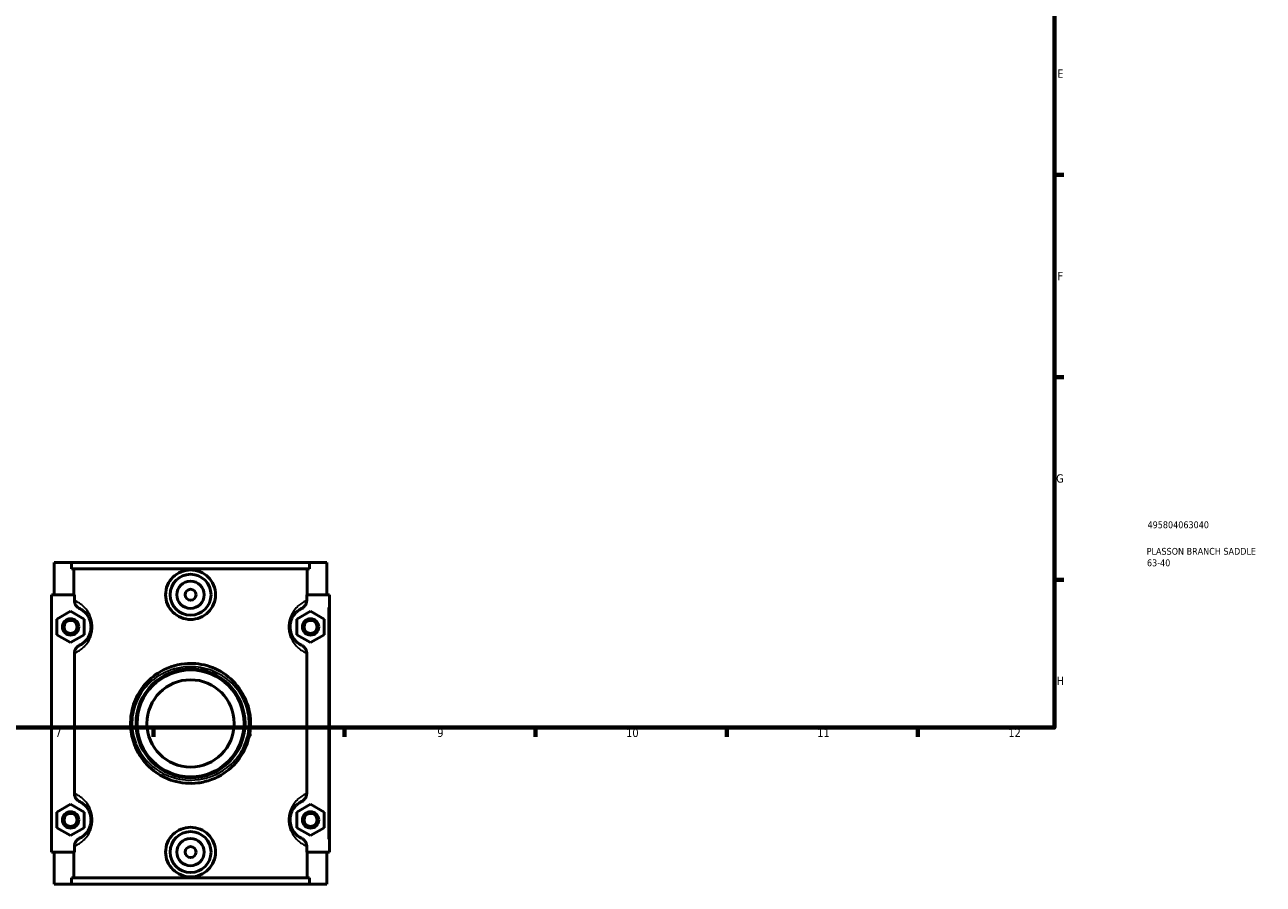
# Model space of a CAD drawing. Header units: millimetres. Extents: x 0 to 1084, y -37 to 1066.
# Tile 2 of 5: x 443 to 898, y -37 to 278. Entities that reach past the tile are written whole.
import ezdxf

# ---------------------------------------------------------------- set-up
doc = ezdxf.new("R2010")
doc.units = ezdxf.units.MM
for name, color, linetype, lineweight in [('Border (ANSI)', 7, 'Continuous', 70), ('Title (ISO)', 7, 'Continuous', 50), ('Visible (ANSI)', 7, 'Continuous', 50), ('Visible Narrow (ANSI)', 7, 'Continuous', 35)]:
    doc.layers.add(name, color=color, linetype=linetype, lineweight=lineweight)
doc.styles.add('Note Text (ANSI)', font='tahoma.ttf')
doc.styles.add('Note Text (ISO)', font='tahoma.ttf')

# ---------------------------------------------------------------- blocks, each defined once
blk = doc.blocks.new('Borders Default Border')
at = {"layer": 'Border (ANSI)'}
for p, q in [((821, 222.75), (824.45, 222.75)), ((821, 148.5), (824.45, 148.5)), ((821, 74.25), (824.45, 74.25)), ((490.58, 20), (490.58, 16.55)), ((560.67, 20), (560.67, 16.55)), ((630.75, 20), (630.75, 16.55)), ((700.83, 20), (700.83, 16.55)), ((770.92, 20), (770.92, 16.55))]:
    blk.add_line(p, q, dxfattribs=at)
at = {"layer": 'Border (ANSI)', "flags": 128}
blk.add_lwpolyline([(20, 20), (20, 574), (821, 574), (821, 20), (20, 20)], dxfattribs=at)
at = {"layer": 'Border (ANSI)', "attachment_point": 7, "style": 'Note Text (ANSI)'}
for s, insert, char_height in [('E', (822.05, 258.35), 3.05), ('F', (822.14, 184.1), 3.05), ('G', (821.66, 109.79), 3.05), ('H', (821.81, 35.6), 3.05), ('7', (454.6, 16.55), 3.05), ('8', (524.63, 16.48), 3.05), ('9', (594.7, 16.49), 3.05), ('10', (663.96, 16.49), 3.048), ('11', (734.04, 16.55), 3.048), ('12', (804.13, 16.55), 3.048)]:
    blk.add_mtext(s, dxfattribs=dict(at, insert=insert, char_height=char_height))
blk = doc.blocks.new('Title Blocks ISO')
at = {"layer": 'Title (ISO)', "color": 232, "true_color": 0xca0064, "style": 'Note Text (ISO)'}
for tag, p in [('PART_NUMBER_001', (34.16, 73.13)), ('DESCRIPTION_001', (33.84, 63.4)), ('DESCRIPTION_002', (33.95, 59.18))]:
    blk.add_attdef(tag, p, '', height=2.5, dxfattribs=at)

msp = doc.modelspace()

# ---------------------------------------------------------------- linework, layer by layer
at = {"layer": 'Visible (ANSI)'}
for p, q in [((454.232, 80.529), (454.232, 68.729)), ((454.232, 80.529), (460.567, 80.529)), ((460.567, 80.529), (547.898, 80.529)), ((460.567, 78.169), (460.567, 80.529)), ((547.898, 78.169), (460.567, 78.169)), ((461.451, 68.729), (461.451, 78.169)), ((547.014, 68.729), (547.014, 78.169)), ((547.898, 80.529), (547.898, 78.169)), ((547.898, 80.529), (554.232, 80.529)), ((554.232, 80.529), (554.232, 68.729)), ((461.647, 68.729), (453.232, 68.729)), ((453.232, 68.729), (453.232, -25.671)), ((461.647, 68.729), (461.647, 66.582)), ((546.817, 66.582), (546.817, 68.729)), ((546.817, 68.729), (554.732, 68.729)), ((554.732, 68.729), (555.232, 68.729)), ((555.232, -25.671), (555.232, 68.729)), ((455.232, 59.816), (460.232, 62.702)), ((455.232, 54.042), (455.232, 59.816)), ((460.232, 62.702), (465.232, 59.816)), ((465.232, 59.816), (465.232, 54.042)), ((548.232, 62.702), (543.232, 59.816)), ((543.232, 59.816), (543.232, 54.042)), ((553.232, 59.816), (548.232, 62.702)), ((553.232, 54.042), (553.232, 59.816)), ((460.232, 51.155), (455.232, 54.042)), ((465.232, 54.042), (460.232, 51.155)), ((543.232, 54.042), (548.232, 51.155)), ((548.232, 51.155), (553.232, 54.042)), ((461.647, 47.276), (461.647, -4.218)), ((546.817, -4.218), (546.817, 47.276)), ((455.232, -10.984), (460.232, -8.098)), ((460.232, -8.098), (465.232, -10.984)), ((548.232, -8.098), (543.232, -10.984)), ((553.232, -10.984), (548.232, -8.098)), ((455.232, -16.758), (455.232, -10.984)), ((465.232, -10.984), (465.232, -16.758)), ((543.232, -10.984), (543.232, -16.758)), ((553.232, -16.758), (553.232, -10.984)), ((460.232, -19.645), (455.232, -16.758)), ((465.232, -16.758), (460.232, -19.645)), ((543.232, -16.758), (548.232, -19.645)), ((548.232, -19.645), (553.232, -16.758)), ((453.232, -25.671), (461.647, -25.671)), ((454.232, -25.671), (454.232, -37.471)), ((461.451, -35.111), (461.451, -25.671)), ((461.647, -23.524), (461.647, -25.671)), ((546.817, -25.671), (546.817, -23.524)), ((554.732, -25.671), (546.817, -25.671)), ((547.014, -35.111), (547.014, -25.671)), ((554.232, -25.671), (554.232, -37.471)), ((555.232, -25.671), (554.732, -25.671)), ((547.898, -35.111), (460.567, -35.111)), ((460.567, -37.471), (460.567, -35.111)), ((547.898, -35.111), (547.898, -37.471)), ((460.567, -37.471), (454.232, -37.471)), ((460.567, -37.471), (547.898, -37.471)), ((554.232, -37.471), (547.898, -37.471))]:
    msp.add_line(p, q, dxfattribs=at)
for centre, radius in [((504.232, 68.729), 7.5), ((504.232, 68.729), 5), ((504.232, 68.729), 2), ((460.232, 56.929), 3), ((460.232, 56.929), 2.4), ((548.232, 56.929), 3), ((548.232, 56.929), 2.4), ((504.232, 21.529), 20), ((504.232, 21.529), 19.6), ((504.232, 21.529), 16), ((460.232, -13.871), 3), ((460.232, -13.871), 2.4), ((548.232, -13.871), 3), ((548.232, -13.871), 2.4), ((504.232, -25.671), 7.5), ((504.232, -25.671), 5), ((504.232, -25.671), 2)]:
    msp.add_circle(centre, radius, dxfattribs=at)
for points, knots in [([(513.393, 68.729), (513.393, 67.579), (513.158, 66.356), (512.215, 64.115), (511.505, 63.096), (509.878, 61.493), (508.851, 60.8), (506.602, 59.881), (505.38, 59.654), (503.085, 59.654), (501.863, 59.881), (499.613, 60.8), (498.587, 61.493), (496.959, 63.096), (496.25, 64.115), (495.306, 66.356), (495.072, 67.579), (495.072, 69.879), (495.306, 71.101), (496.25, 73.342), (496.959, 74.361), (498.587, 75.964), (499.613, 76.657), (501.863, 77.577), (503.085, 77.804), (505.38, 77.804), (506.602, 77.577), (508.851, 76.657), (509.878, 75.964), (511.505, 74.361), (512.215, 73.342), (513.158, 71.101), (513.393, 69.879), (513.393, 68.729)], [0, 0, 0, 0, 0.3449545, 0.3449545, 0.6899091, 0.6899091, 1.0340785, 1.0340785, 1.378248, 1.378248, 1.7224174, 1.7224174, 2.0665868, 2.0665868, 2.4115414, 2.4115414, 2.7564959, 2.7564959, 3.1014505, 3.1014505, 3.446405, 3.446405, 3.7905744, 3.7905744, 4.1347439, 4.1347439, 4.4789133, 4.4789133, 4.8230828, 4.8230828, 5.1680373, 5.1680373, 5.5129918, 5.5129918, 5.5129918, 5.5129918]), ([(461.647, 66.582), (461.647, 66.195), (461.72, 65.812), (461.998, 65.088), (462.203, 64.755), (462.751, 64.137), (463.104, 63.871), (463.499, 63.68)], [-0.36403286, -0.36403286, -0.36403286, -0.36403286, -0.24781104, -0.24781104, -0.13140146, -0.13140146, 0, 0, 0, 0]), ([(463.499, 63.68), (463.665, 63.6), (463.86, 63.498), (464.388, 63.182), (464.747, 62.94), (465.391, 62.383), (465.654, 62.127), (466.262, 61.42), (466.61, 60.933), (467.115, 59.94), (467.296, 59.5), (467.55, 58.623), (467.637, 58.199), (467.717, 57.487), (467.732, 57.208), (467.732, 56.929), (467.732, 56.65), (467.717, 56.371), (467.637, 55.659), (467.55, 55.235), (467.296, 54.357), (467.115, 53.918), (466.61, 52.924), (466.262, 52.437), (465.654, 51.731), (465.391, 51.475), (464.747, 50.917), (464.388, 50.675), (463.86, 50.359), (463.665, 50.258), (463.499, 50.177)], [0.4235181, 0.4235181, 0.4235181, 0.4235181, 0.7469061, 0.7469061, 1.1944972, 1.1944972, 1.4769428, 1.4769428, 1.8373122, 1.8373122, 2.0701523, 2.0701523, 2.2604225, 2.2604225, 2.3793414, 2.3793414, 2.3793414, 2.4982603, 2.4982603, 2.6885305, 2.6885305, 2.9213706, 2.9213706, 3.28174, 3.28174, 3.5641856, 3.5641856, 4.0117767, 4.0117767, 4.3351647, 4.3351647, 4.3351647, 4.3351647]), ([(544.966, 50.177), (544.8, 50.258), (544.605, 50.359), (544.076, 50.675), (543.717, 50.917), (543.074, 51.475), (542.81, 51.731), (542.203, 52.437), (541.855, 52.924), (541.349, 53.918), (541.169, 54.357), (540.915, 55.235), (540.828, 55.659), (540.748, 56.371), (540.732, 56.65), (540.732, 56.929), (540.732, 57.208), (540.748, 57.487), (540.828, 58.199), (540.915, 58.623), (541.169, 59.5), (541.349, 59.94), (541.855, 60.933), (542.203, 61.42), (542.81, 62.127), (543.074, 62.383), (543.717, 62.94), (544.076, 63.182), (544.605, 63.498), (544.8, 63.6), (544.966, 63.68)], [0.4235179, 0.4235179, 0.4235179, 0.4235179, 0.746916, 0.746916, 1.1945043, 1.1945043, 1.4769479, 1.4769479, 1.8373154, 1.8373154, 2.0701543, 2.0701543, 2.2604232, 2.2604232, 2.3793412, 2.3793412, 2.3793412, 2.4982593, 2.4982593, 2.6885281, 2.6885281, 2.9213671, 2.9213671, 3.2817345, 3.2817345, 3.5641781, 3.5641781, 4.0117664, 4.0117664, 4.3351645, 4.3351645, 4.3351645, 4.3351645]), ([(544.966, 63.68), (545.318, 63.85), (545.638, 64.081), (546.199, 64.661), (546.429, 65.013), (546.738, 65.775), (546.817, 66.176), (546.817, 66.582)], [-0.3636773, -0.3636773, -0.3636773, -0.3636773, -0.24653899, -0.24653899, -0.12169979, -0.12169979, 0, 0, 0, 0]), ([(463.499, 50.177), (463.147, 50.007), (462.827, 49.777), (462.266, 49.196), (462.036, 48.845), (461.727, 48.083), (461.647, 47.681), (461.647, 47.276)], [-0.3636773, -0.3636773, -0.3636773, -0.3636773, -0.24653899, -0.24653899, -0.12169979, -0.12169979, 0, 0, 0, 0]), ([(546.817, 47.276), (546.817, 47.663), (546.745, 48.046), (546.467, 48.769), (546.262, 49.103), (545.714, 49.72), (545.36, 49.987), (544.966, 50.177)], [-0.36403286, -0.36403286, -0.36403286, -0.36403286, -0.24781104, -0.24781104, -0.13140146, -0.13140146, 0, 0, 0, 0]), ([(526.232, 21.529), (526.232, 23.96), (525.823, 26.386), (524.718, 29.615), (524.325, 30.546), (522.462, 34.236), (520.475, 36.689), (515.759, 40.499), (513.062, 41.904), (507.542, 43.447), (504.763, 43.692), (498.548, 43.07), (495.175, 41.869), (489.931, 38.481), (487.887, 36.518), (484.843, 32.213), (483.747, 29.937), (482.393, 25.147), (482.121, 22.641), (482.413, 17.943), (482.892, 15.751), (484.195, 12.328), (484.851, 11.019), (487.184, 7.321), (489.221, 5.182), (493.496, 2.19), (495.599, 1.159), (500.755, -0.408), (503.9, -0.683), (508.639, -0.092), (510.295, 0.314), (513.841, 1.627), (515.686, 2.632), (519.382, 5.376), (521.142, 7.229), (523.878, 11.339), (524.89, 13.575), (525.987, 17.755), (526.232, 19.641), (526.232, 21.529)], [-20.2706768, -20.2706768, -20.2706768, -20.2706768, -19.5686397, -19.5686397, -19.2723756, -19.2723756, -18.3490619, -18.3490619, -17.471209, -17.471209, -16.6810582, -16.6810582, -15.6653869, -15.6653869, -14.8338848, -14.8338848, -14.0990687, -14.0990687, -13.382517, -13.382517, -12.7389151, -12.7389151, -12.3087361, -12.3087361, -11.4426396, -11.4426396, -10.7622777, -10.7622777, -9.8727569, -9.8727569, -9.381009, -9.381009, -8.7675636, -8.7675636, -8.0152519, -8.0152519, -7.3020578, -7.3020578, -6.7568923, -6.7568923, -6.7568923, -6.7568923]), ([(461.647, -4.218), (461.647, -4.605), (461.72, -4.988), (461.998, -5.712), (462.203, -6.045), (462.751, -6.663), (463.104, -6.929), (463.499, -7.12)], [-0.36403286, -0.36403286, -0.36403286, -0.36403286, -0.24781104, -0.24781104, -0.13140146, -0.13140146, 0, 0, 0, 0]), ([(544.966, -7.12), (545.318, -6.95), (545.638, -6.719), (546.199, -6.139), (546.429, -5.787), (546.738, -5.025), (546.817, -4.624), (546.817, -4.218)], [-0.3636773, -0.3636773, -0.3636773, -0.3636773, -0.24653899, -0.24653899, -0.12169979, -0.12169979, 0, 0, 0, 0]), ([(463.499, -7.12), (463.665, -7.2), (463.86, -7.302), (464.388, -7.618), (464.747, -7.86), (465.391, -8.417), (465.654, -8.673), (466.262, -9.38), (466.61, -9.867), (467.115, -10.86), (467.296, -11.3), (467.55, -12.177), (467.637, -12.601), (467.717, -13.313), (467.732, -13.592), (467.732, -13.871), (467.732, -14.15), (467.717, -14.429), (467.637, -15.141), (467.55, -15.565), (467.296, -16.443), (467.115, -16.882), (466.61, -17.876), (466.262, -18.363), (465.654, -19.069), (465.391, -19.325), (464.747, -19.883), (464.388, -20.125), (463.86, -20.441), (463.665, -20.542), (463.499, -20.623)], [0.4235181, 0.4235181, 0.4235181, 0.4235181, 0.7469135, 0.7469135, 1.1945025, 1.1945025, 1.4769467, 1.4769467, 1.8373146, 1.8373146, 2.0701539, 2.0701539, 2.2604231, 2.2604231, 2.3793414, 2.3793414, 2.3793414, 2.4982597, 2.4982597, 2.6885289, 2.6885289, 2.9213682, 2.9213682, 3.2817361, 3.2817361, 3.5641803, 3.5641803, 4.0117694, 4.0117694, 4.3351647, 4.3351647, 4.3351647, 4.3351647]), ([(544.966, -20.623), (544.8, -20.542), (544.605, -20.441), (544.076, -20.124), (543.717, -19.882), (543.073, -19.325), (542.81, -19.069), (542.203, -18.362), (541.855, -17.876), (541.349, -16.882), (541.169, -16.442), (540.915, -15.565), (540.828, -15.141), (540.748, -14.429), (540.732, -14.15), (540.732, -13.871), (540.732, -13.592), (540.748, -13.313), (540.828, -12.601), (540.915, -12.178), (541.169, -11.3), (541.349, -10.861), (541.855, -9.867), (542.203, -9.38), (542.81, -8.673), (543.073, -8.418), (543.717, -7.86), (544.076, -7.618), (544.605, -7.302), (544.8, -7.2), (544.966, -7.12)], [0.4228121, 0.4228121, 0.4228121, 0.4228121, 0.7463612, 0.7463612, 1.1939075, 1.1939075, 1.4763214, 1.4763214, 1.83666, 1.83666, 2.069481, 2.069481, 2.2597299, 2.2597299, 2.3786355, 2.3786355, 2.3786355, 2.4975412, 2.4975412, 2.6877901, 2.6877901, 2.9206111, 2.9206111, 3.2809497, 3.2809497, 3.5633636, 3.5633636, 4.0109099, 4.0109099, 4.3344589, 4.3344589, 4.3344589, 4.3344589]), ([(513.393, -25.671), (513.393, -26.821), (513.158, -28.044), (512.215, -30.285), (511.505, -31.304), (509.878, -32.907), (508.851, -33.6), (506.602, -34.519), (505.38, -34.746), (503.085, -34.746), (501.863, -34.519), (499.613, -33.6), (498.587, -32.907), (496.959, -31.304), (496.25, -30.285), (495.306, -28.044), (495.072, -26.821), (495.072, -25.671), (495.072, -24.521), (495.306, -23.299), (496.25, -21.058), (496.959, -20.039), (498.587, -18.436), (499.613, -17.743), (501.863, -16.823), (503.085, -16.596), (505.38, -16.596), (506.602, -16.823), (508.851, -17.743), (509.878, -18.436), (511.505, -20.039), (512.215, -21.058), (513.158, -23.299), (513.393, -24.521), (513.393, -25.671)], [2.7564959, 2.7564959, 2.7564959, 2.7564959, 3.1014505, 3.1014505, 3.446405, 3.446405, 3.7905744, 3.7905744, 4.1347439, 4.1347439, 4.4789133, 4.4789133, 4.8230828, 4.8230828, 5.1680373, 5.1680373, 5.5129918, 5.5129918, 5.5129918, 5.8579464, 5.8579464, 6.2029009, 6.2029009, 6.5470704, 6.5470704, 6.8912398, 6.8912398, 7.2354092, 7.2354092, 7.5795787, 7.5795787, 7.9245332, 7.9245332, 8.2694878, 8.2694878, 8.2694878, 8.2694878]), ([(463.499, -20.623), (463.147, -20.793), (462.827, -21.023), (462.266, -21.604), (462.036, -21.955), (461.727, -22.717), (461.647, -23.119), (461.647, -23.524)], [-0.3636773, -0.3636773, -0.3636773, -0.3636773, -0.24653899, -0.24653899, -0.12169979, -0.12169979, 0, 0, 0, 0]), ([(546.817, -23.524), (546.817, -23.137), (546.745, -22.754), (546.467, -22.031), (546.262, -21.697), (545.714, -21.08), (545.36, -20.813), (544.966, -20.623)], [-0.36403286, -0.36403286, -0.36403286, -0.36403286, -0.24781104, -0.24781104, -0.13140146, -0.13140146, 0, 0, 0, 0])]:
    msp.add_open_spline(points, degree=3, knots=knots, dxfattribs=at)
at = {"layer": 'Visible Narrow (ANSI)'}
for p, q in [((554.732, 64.009), (554.732, -20.951)), ((525.655, 21.529), (526.231, 21.529))]:
    msp.add_line(p, q, dxfattribs=at)
for points, knots in [([(462.142, 47.503), (462.31, 47.585), (462.493, 47.679), (463.16, 48.049), (463.709, 48.393), (464.695, 49.184), (465.098, 49.548), (466.027, 50.551), (466.56, 51.242), (467.334, 52.653), (467.61, 53.277), (468, 54.523), (468.133, 55.125), (468.255, 56.136), (468.279, 56.532), (468.279, 56.929), (468.279, 57.325), (468.255, 57.722), (468.133, 58.732), (468, 59.334), (467.61, 60.58), (467.334, 61.204), (466.56, 62.615), (466.027, 63.306), (465.098, 64.31), (464.695, 64.673), (463.709, 65.465), (463.16, 65.809), (462.493, 66.178), (462.31, 66.273), (462.142, 66.355)], [-4.1990785, -4.1990785, -4.1990785, -4.1990785, -4.0117767, -4.0117767, -3.5641856, -3.5641856, -3.28174, -3.28174, -2.9213706, -2.9213706, -2.6885305, -2.6885305, -2.4982603, -2.4982603, -2.3793414, -2.3793414, -2.3793414, -2.2604225, -2.2604225, -2.0701523, -2.0701523, -1.8373122, -1.8373122, -1.4769428, -1.4769428, -1.1944972, -1.1944972, -0.7469061, -0.7469061, -0.5596043, -0.5596043, -0.5596043, -0.5596043]), ([(546.323, 66.355), (546.154, 66.273), (545.972, 66.178), (545.305, 65.809), (544.756, 65.465), (543.77, 64.673), (543.367, 64.31), (542.438, 63.306), (541.904, 62.615), (541.13, 61.204), (540.855, 60.58), (540.465, 59.334), (540.332, 58.732), (540.21, 57.722), (540.186, 57.325), (540.186, 56.929), (540.186, 56.532), (540.21, 56.136), (540.332, 55.125), (540.465, 54.524), (540.855, 53.277), (541.13, 52.653), (541.904, 51.242), (542.438, 50.551), (543.367, 49.548), (543.77, 49.184), (544.756, 48.393), (545.305, 48.049), (545.972, 47.679), (546.154, 47.585), (546.323, 47.503)], [-4.1990783, -4.1990783, -4.1990783, -4.1990783, -4.0117664, -4.0117664, -3.5641781, -3.5641781, -3.2817345, -3.2817345, -2.9213671, -2.9213671, -2.6885281, -2.6885281, -2.4982593, -2.4982593, -2.3793412, -2.3793412, -2.3793412, -2.2604232, -2.2604232, -2.0701543, -2.0701543, -1.8373154, -1.8373154, -1.4769479, -1.4769479, -1.1945043, -1.1945043, -0.746916, -0.746916, -0.5596041, -0.5596041, -0.5596041, -0.5596041]), ([(525.599, 21.529), (525.599, 19.744), (525.361, 17.96), (524.296, 14.009), (523.313, 11.895), (520.655, 8.009), (518.946, 6.257), (515.356, 3.663), (513.564, 2.712), (510.12, 1.471), (508.512, 1.087), (503.91, 0.529), (500.855, 0.788), (495.848, 2.27), (493.805, 3.245), (489.653, 6.074), (487.674, 8.096), (485.409, 11.592), (484.772, 12.83), (483.506, 16.066), (483.041, 18.139), (482.758, 22.581), (483.022, 24.95), (484.337, 29.479), (485.401, 31.631), (488.358, 35.7), (490.343, 37.556), (495.435, 40.76), (498.711, 41.895), (504.747, 42.483), (507.447, 42.252), (512.808, 40.792), (515.427, 39.464), (520.007, 35.863), (521.938, 33.543), (523.746, 30.054), (524.128, 29.174), (525.202, 26.121), (525.599, 23.827), (525.599, 21.529)], [6.7568923, 6.7568923, 6.7568923, 6.7568923, 7.3020578, 7.3020578, 8.0152519, 8.0152519, 8.7675636, 8.7675636, 9.381009, 9.381009, 9.8727569, 9.8727569, 10.7622777, 10.7622777, 11.4426396, 11.4426396, 12.3087361, 12.3087361, 12.7389151, 12.7389151, 13.382517, 13.382517, 14.0990687, 14.0990687, 14.8338848, 14.8338848, 15.6653869, 15.6653869, 16.6810582, 16.6810582, 17.471209, 17.471209, 18.3490619, 18.3490619, 19.2723756, 19.2723756, 19.5686397, 19.5686397, 20.2706768, 20.2706768, 20.2706768, 20.2706768]), ([(462.142, -23.297), (462.31, -23.215), (462.493, -23.121), (463.16, -22.751), (463.709, -22.407), (464.695, -21.616), (465.098, -21.252), (466.027, -20.249), (466.56, -19.558), (467.334, -18.147), (467.61, -17.523), (468, -16.276), (468.133, -15.675), (468.255, -14.664), (468.279, -14.268), (468.279, -13.871), (468.279, -13.475), (468.255, -13.078), (468.133, -12.068), (468, -11.466), (467.61, -10.22), (467.334, -9.596), (466.56, -8.185), (466.027, -7.494), (465.098, -6.49), (464.695, -6.127), (463.709, -5.335), (463.16, -4.991), (462.493, -4.622), (462.31, -4.527), (462.142, -4.445)], [-4.1990785, -4.1990785, -4.1990785, -4.1990785, -4.0117694, -4.0117694, -3.5641803, -3.5641803, -3.2817361, -3.2817361, -2.9213682, -2.9213682, -2.6885289, -2.6885289, -2.4982597, -2.4982597, -2.3793414, -2.3793414, -2.3793414, -2.2604231, -2.2604231, -2.0701539, -2.0701539, -1.8373146, -1.8373146, -1.4769467, -1.4769467, -1.1945025, -1.1945025, -0.7469135, -0.7469135, -0.5596043, -0.5596043, -0.5596043, -0.5596043]), ([(546.323, -4.445), (546.154, -4.527), (545.971, -4.622), (545.305, -4.992), (544.755, -5.335), (543.77, -6.127), (543.367, -6.49), (542.437, -7.494), (541.904, -8.185), (541.13, -9.596), (540.854, -10.22), (540.465, -11.466), (540.332, -12.068), (540.21, -13.079), (540.186, -13.475), (540.186, -13.871), (540.186, -14.268), (540.21, -14.664), (540.332, -15.675), (540.465, -16.276), (540.854, -17.522), (541.13, -18.146), (541.904, -19.557), (542.437, -20.248), (543.367, -21.252), (543.77, -21.615), (544.755, -22.407), (545.305, -22.751), (545.971, -23.121), (546.154, -23.215), (546.323, -23.297)], [-4.1983727, -4.1983727, -4.1983727, -4.1983727, -4.0109099, -4.0109099, -3.5633636, -3.5633636, -3.2809497, -3.2809497, -2.9206111, -2.9206111, -2.6877901, -2.6877901, -2.4975412, -2.4975412, -2.3786355, -2.3786355, -2.3786355, -2.2597299, -2.2597299, -2.069481, -2.069481, -1.83666, -1.83666, -1.4763214, -1.4763214, -1.1939075, -1.1939075, -0.7463612, -0.7463612, -0.5588984, -0.5588984, -0.5588984, -0.5588984])]:
    msp.add_open_spline(points, degree=3, knots=knots, dxfattribs=at)

# ---------------------------------------------------------------- block references
msp.add_blockref('Borders Default Border', (0, 0))
msp.add_blockref('Title Blocks ISO', (821, 20)).add_auto_attribs({'PART_NUMBER_001': '495804063040', 'DESCRIPTION_001': 'PLASSON BRANCH SADDLE', 'DESCRIPTION_002': '63-40'})

doc.saveas('drawing.dxf')
